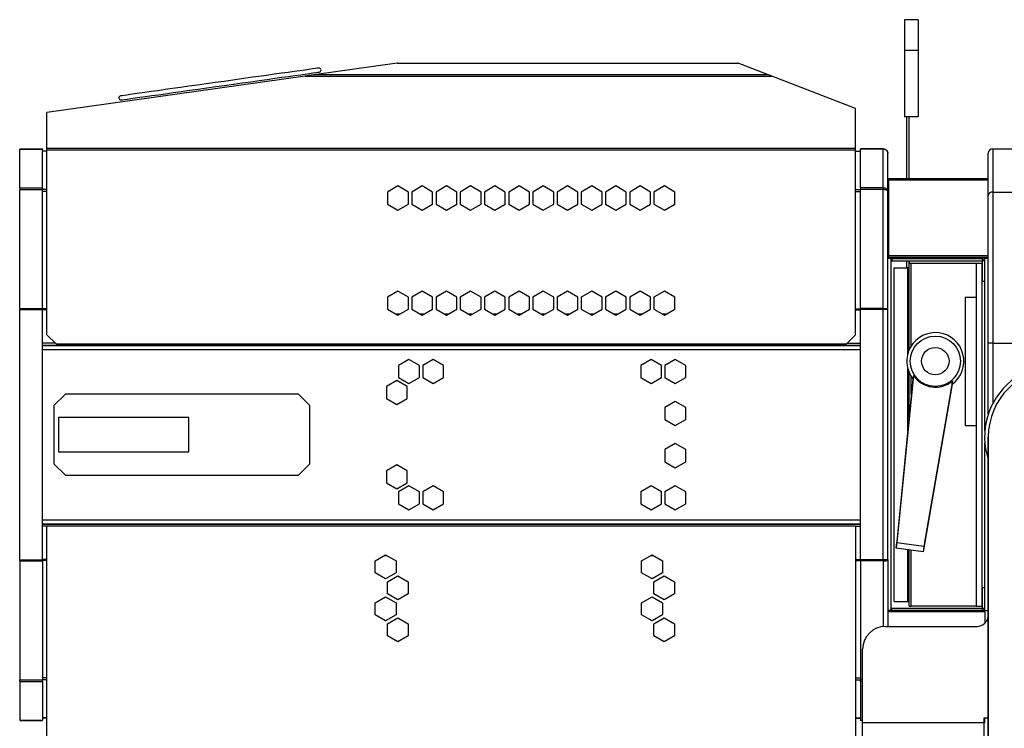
# Model space of a CAD drawing. Header units: millimetres. Extents: x 22 to 1954, y -1449 to 528.
# Tile 15 of 16: x 724 to 1155, y 217 to 527. Entities that reach past the tile are written whole.
import ezdxf

# ---------------------------------------------------------------- set-up
doc = ezdxf.new("R2010")
doc.units = ezdxf.units.MM

msp = doc.modelspace()

# ---------------------------------------------------------------- linework, layer by layer
at = {"color": 7, "linetype": 'Continuous', "lineweight": 25}
for p, q in [((1117.18, 526.57), (1111.18, 526.57)), ((1111.18, 526.57), (1111.18, 513.07)), ((1117.18, 526.57), (1117.18, 513.07)), ((1117.18, 513.07), (1111.18, 513.07)), ((1111.18, 513.07), (1111.18, 484.07)), ((1117.18, 513.07), (1117.18, 484.07)), ((889.19, 507.56), (853.76, 502.58)), ((889.19, 507.56), (1038.32, 507.56)), ((889.28, 507.57), (1038.28, 507.57)), ((1051.29, 502.58), (1038.32, 507.56)), ((848.87, 501.89), (735.78, 486)), ((848.87, 501.89), (1053.08, 501.89)), ((853.76, 502.58), (1051.29, 502.58)), ((1089.78, 487.8), (1053.08, 501.89)), ((1089.78, 470.37), (1089.78, 487.8)), ((735.78, 470.37), (735.78, 486)), ((1117.18, 484.07), (1111.18, 484.07)), ((1112.18, 457.17), (1112.18, 484.07)), ((1113.18, 457.17), (1113.18, 484.07)), ((723.88, 470.07), (733.88, 470.07)), ((723.88, 453.08), (723.88, 470.01)), ((723.88, 470.01), (733.88, 470.01)), ((733.88, 470.07), (733.88, 470.01)), ((733.88, 453.08), (733.88, 470.01)), ((735.78, 470.37), (1089.78, 470.37)), ((735.78, 469.67), (735.78, 470.37)), ((1089.78, 469.67), (1089.78, 470.37)), ((1091.88, 470.07), (1091.88, 470.01)), ((1101.88, 470.07), (1091.88, 470.07)), ((1091.88, 453.08), (1091.88, 470.01)), ((1101.88, 470.01), (1091.88, 470.01)), ((1101.88, 453.08), (1101.88, 470.01)), ((1149.88, 470.07), (1149.88, 451.17)), ((1149.88, 470.07), (1159.88, 470.07)), ((735.78, 469.07), (733.88, 469.07)), ((735.78, 469.67), (1089.78, 469.67)), ((735.78, 388.78), (735.78, 469.67)), ((1089.78, 388.78), (1089.78, 469.67)), ((1089.78, 469.07), (1091.88, 469.07)), ((1103.88, 451.32), (1103.88, 468.07)), ((1147.88, 449.71), (1147.88, 468.07)), ((1104.13, 457.17), (1147.63, 457.17)), ((1104.13, 456.43), (1104.13, 457.17)), ((1147.63, 457.17), (1147.63, 456.43)), ((723.88, 453.08), (723.88, 452.37)), ((723.88, 453.08), (733.88, 453.08)), ((733.88, 453.08), (733.88, 452.37)), ((889.48, 453.83), (884.93, 451.2)), ((894.03, 451.2), (889.48, 453.83)), ((900.08, 453.83), (895.53, 451.2)), ((904.63, 451.2), (900.08, 453.83)), ((910.68, 453.83), (906.13, 451.2)), ((915.23, 451.2), (910.68, 453.83)), ((921.28, 453.83), (916.73, 451.2)), ((925.83, 451.2), (921.28, 453.83)), ((931.88, 453.83), (927.33, 451.2)), ((936.43, 451.2), (931.88, 453.83)), ((942.48, 453.83), (937.93, 451.2)), ((947.03, 451.2), (942.48, 453.83)), ((953.08, 453.83), (948.53, 451.2)), ((957.63, 451.2), (953.08, 453.83)), ((963.68, 453.83), (959.13, 451.2)), ((968.23, 451.2), (963.68, 453.83)), ((974.28, 453.83), (969.73, 451.2)), ((978.83, 451.2), (974.28, 453.83)), ((984.88, 453.83), (980.33, 451.2)), ((989.43, 451.2), (984.88, 453.83)), ((995.48, 453.83), (990.93, 451.2)), ((1000.03, 451.2), (995.48, 453.83)), ((1006.08, 453.83), (1001.53, 451.2)), ((1010.63, 451.2), (1006.08, 453.83)), ((1101.88, 453.08), (1091.88, 453.08)), ((1091.88, 453.08), (1091.88, 452.37)), ((1101.88, 453.08), (1101.88, 452.37)), ((1103.88, 455.07), (1104.13, 455.07)), ((1104.13, 456.43), (1104.13, 423.41)), ((1147.63, 456.43), (1104.13, 456.43)), ((1147.63, 456.43), (1147.63, 423.41)), ((1147.63, 455.07), (1147.88, 455.07)), ((1147.88, 453.76), (1147.63, 453.76)), ((723.88, 400.27), (723.88, 452.37)), ((723.88, 452.37), (733.88, 452.37)), ((733.88, 400.27), (733.88, 452.37)), ((884.93, 451.2), (884.93, 445.95)), ((894.03, 445.95), (894.03, 451.2)), ((895.53, 451.2), (895.53, 445.95)), ((904.63, 445.95), (904.63, 451.2)), ((906.13, 451.2), (906.13, 445.95)), ((915.23, 445.95), (915.23, 451.2)), ((916.73, 451.2), (916.73, 445.95)), ((925.83, 445.95), (925.83, 451.2)), ((927.33, 451.2), (927.33, 445.95)), ((936.43, 445.95), (936.43, 451.2)), ((937.93, 451.2), (937.93, 445.95)), ((947.03, 445.95), (947.03, 451.2)), ((948.53, 451.2), (948.53, 445.95)), ((957.63, 445.95), (957.63, 451.2)), ((959.13, 451.2), (959.13, 445.95)), ((968.23, 445.95), (968.23, 451.2)), ((969.73, 451.2), (969.73, 445.95)), ((978.83, 445.95), (978.83, 451.2)), ((980.33, 451.2), (980.33, 445.95)), ((989.43, 445.95), (989.43, 451.2)), ((990.93, 451.2), (990.93, 445.95)), ((1000.03, 445.95), (1000.03, 451.2)), ((1001.53, 451.2), (1001.53, 445.95)), ((1010.63, 445.95), (1010.63, 451.2)), ((1091.88, 400.27), (1091.88, 452.37)), ((1101.88, 452.37), (1091.88, 452.37)), ((1101.88, 400.27), (1101.88, 452.37)), ((1103.88, 399.75), (1103.88, 451.32)), ((1147.88, 385.07), (1147.88, 449.71)), ((1149.88, 451.17), (1149.88, 385.07)), ((1149.88, 451.17), (1159.88, 451.17)), ((884.93, 445.95), (889.48, 443.32)), ((889.48, 443.32), (894.03, 445.95)), ((895.53, 445.95), (900.08, 443.32)), ((900.08, 443.32), (904.63, 445.95)), ((906.13, 445.95), (910.68, 443.32)), ((910.68, 443.32), (915.23, 445.95)), ((916.73, 445.95), (921.28, 443.32)), ((921.28, 443.32), (925.83, 445.95)), ((927.33, 445.95), (931.88, 443.32)), ((931.88, 443.32), (936.43, 445.95)), ((937.93, 445.95), (942.48, 443.32)), ((942.48, 443.32), (947.03, 445.95)), ((948.53, 445.95), (953.08, 443.32)), ((953.08, 443.32), (957.63, 445.95)), ((959.13, 445.95), (963.68, 443.32)), ((963.68, 443.32), (968.23, 445.95)), ((969.73, 445.95), (974.28, 443.32)), ((974.28, 443.32), (978.83, 445.95)), ((980.33, 445.95), (984.88, 443.32)), ((984.88, 443.32), (989.43, 445.95)), ((990.93, 445.95), (995.48, 443.32)), ((995.48, 443.32), (1000.03, 445.95)), ((1001.53, 445.95), (1006.08, 443.32)), ((1006.08, 443.32), (1010.63, 445.95)), ((1104.13, 423.41), (1147.63, 423.41)), ((1104.13, 423.41), (1104.13, 422.64)), ((1104.13, 422.64), (1147.63, 422.64)), ((1105.38, 422.64), (1105.38, 422.07)), ((1112.18, 422.07), (1112.18, 422.64)), ((1113.18, 422.07), (1113.18, 422.64)), ((1146.38, 422.07), (1146.38, 422.64)), ((1147.63, 423.41), (1147.63, 422.64)), ((1105.38, 422.07), (1103.88, 422.07)), ((1105.38, 268.07), (1105.38, 422.07)), ((1105.58, 422.07), (1105.58, 421.07)), ((1105.58, 422.07), (1145.18, 422.07)), ((1105.58, 421.07), (1145.18, 421.07)), ((1106.68, 272.07), (1106.68, 418.07)), ((1106.68, 418.07), (1112.58, 418.07)), ((1112.18, 418.07), (1112.18, 421.07)), ((1113.18, 418.07), (1112.58, 418.07)), ((1113.18, 420.07), (1113.18, 421.07)), ((1113.18, 382.09), (1113.18, 420.07)), ((1113.18, 420.07), (1114.18, 420.07)), ((1113.38, 420.07), (1113.38, 421.07)), ((1114.18, 420.07), (1114.18, 420.07)), ((1114.18, 420.07), (1114.18, 420.07)), ((1114.18, 420.07), (1127.18, 420.07)), ((1114.18, 383.97), (1114.18, 420.07)), ((1114.18, 420.07), (1142.68, 420.07)), ((1127.18, 420.07), (1127.18, 420.07)), ((1142.68, 420.07), (1145.18, 420.07)), ((1142.68, 270.07), (1142.68, 420.07)), ((1145.18, 422.07), (1145.18, 421.07)), ((1146.18, 421.07), (1145.18, 421.07)), ((1145.18, 421.07), (1145.18, 412.07)), ((1145.18, 421.07), (1145.18, 420.07)), ((1145.18, 270.07), (1145.18, 420.07)), ((1146.18, 421.07), (1146.18, 412.07)), ((1147.88, 422.07), (1146.38, 422.07)), ((1146.38, 346.67), (1146.38, 422.07)), ((1146.18, 412.07), (1145.18, 412.07)), ((889.48, 407.83), (884.93, 405.2)), ((884.93, 405.2), (884.93, 399.95)), ((894.03, 405.2), (889.48, 407.83)), ((894.03, 399.95), (894.03, 405.2)), ((900.08, 407.83), (895.53, 405.2)), ((895.53, 405.2), (895.53, 399.95)), ((904.63, 405.2), (900.08, 407.83)), ((904.63, 399.95), (904.63, 405.2)), ((910.68, 407.83), (906.13, 405.2)), ((906.13, 405.2), (906.13, 399.95)), ((915.23, 405.2), (910.68, 407.83)), ((915.23, 399.95), (915.23, 405.2)), ((921.28, 407.83), (916.73, 405.2)), ((916.73, 405.2), (916.73, 399.95)), ((925.83, 405.2), (921.28, 407.83)), ((925.83, 399.95), (925.83, 405.2)), ((931.88, 407.83), (927.33, 405.2)), ((927.33, 405.2), (927.33, 399.95)), ((936.43, 405.2), (931.88, 407.83)), ((936.43, 399.95), (936.43, 405.2)), ((942.48, 407.83), (937.93, 405.2)), ((937.93, 405.2), (937.93, 399.95)), ((947.03, 405.2), (942.48, 407.83)), ((947.03, 399.95), (947.03, 405.2)), ((953.08, 407.83), (948.53, 405.2)), ((948.53, 405.2), (948.53, 399.95)), ((957.63, 405.2), (953.08, 407.83)), ((957.63, 399.95), (957.63, 405.2)), ((963.68, 407.83), (959.13, 405.2)), ((959.13, 405.2), (959.13, 399.95)), ((968.23, 405.2), (963.68, 407.83)), ((968.23, 399.95), (968.23, 405.2)), ((974.28, 407.83), (969.73, 405.2)), ((969.73, 405.2), (969.73, 399.95)), ((978.83, 405.2), (974.28, 407.83)), ((978.83, 399.95), (978.83, 405.2)), ((984.88, 407.83), (980.33, 405.2)), ((980.33, 405.2), (980.33, 399.95)), ((989.43, 405.2), (984.88, 407.83)), ((989.43, 399.95), (989.43, 405.2)), ((995.48, 407.83), (990.93, 405.2)), ((990.93, 405.2), (990.93, 399.95)), ((1000.03, 405.2), (995.48, 407.83)), ((1000.03, 399.95), (1000.03, 405.2)), ((1006.08, 407.83), (1001.53, 405.2)), ((1001.53, 405.2), (1001.53, 399.95)), ((1010.63, 405.2), (1006.08, 407.83)), ((1010.63, 399.95), (1010.63, 405.2)), ((1142.68, 405.07), (1137.68, 405.07)), ((1137.68, 405.07), (1137.68, 349.07)), ((723.88, 400.27), (723.88, 399.96)), ((723.88, 400.27), (733.88, 400.27)), ((723.88, 399.96), (733.88, 399.96)), ((723.88, 290.28), (723.88, 399.86)), ((723.88, 399.86), (733.88, 399.86)), ((733.88, 400.27), (733.88, 399.96)), ((733.88, 290.28), (733.88, 399.86)), ((884.93, 399.95), (889.48, 397.32)), ((888.54, 397.87), (890.43, 397.87)), ((889.48, 397.32), (894.03, 399.95)), ((895.53, 399.95), (900.08, 397.32)), ((899.14, 397.87), (901.03, 397.87)), ((900.08, 397.32), (904.63, 399.95)), ((906.13, 399.95), (910.68, 397.32)), ((909.74, 397.87), (911.63, 397.87)), ((910.68, 397.32), (915.23, 399.95)), ((916.73, 399.95), (921.28, 397.32)), ((920.34, 397.87), (922.23, 397.87)), ((921.28, 397.32), (925.83, 399.95)), ((927.33, 399.95), (931.88, 397.32)), ((930.94, 397.87), (932.83, 397.87)), ((931.88, 397.32), (936.43, 399.95)), ((937.93, 399.95), (942.48, 397.32)), ((941.54, 397.87), (943.43, 397.87)), ((942.48, 397.32), (947.03, 399.95)), ((948.53, 399.95), (953.08, 397.32)), ((952.14, 397.87), (954.03, 397.87)), ((953.08, 397.32), (957.63, 399.95)), ((959.13, 399.95), (963.68, 397.32)), ((962.74, 397.87), (964.63, 397.87)), ((963.68, 397.32), (968.23, 399.95)), ((969.73, 399.95), (974.28, 397.32)), ((973.34, 397.87), (975.23, 397.87)), ((974.28, 397.32), (978.83, 399.95)), ((980.33, 399.95), (984.88, 397.32)), ((983.94, 397.87), (985.83, 397.87)), ((984.88, 397.32), (989.43, 399.95)), ((990.93, 399.95), (995.48, 397.32)), ((994.54, 397.87), (996.43, 397.87)), ((995.48, 397.32), (1000.03, 399.95)), ((1001.53, 399.95), (1006.08, 397.32)), ((1005.14, 397.87), (1007.03, 397.87)), ((1006.08, 397.32), (1010.63, 399.95)), ((1101.88, 400.27), (1091.88, 400.27)), ((1091.88, 400.27), (1091.88, 399.96)), ((1101.88, 399.96), (1091.88, 399.96)), ((1091.88, 290.28), (1091.88, 399.86)), ((1101.88, 399.86), (1091.88, 399.86)), ((1101.88, 400.27), (1101.88, 399.96)), ((1101.88, 290.28), (1101.88, 399.86)), ((1102.38, 399.82), (1102.38, 399.99)), ((1103.88, 290.39), (1103.88, 399.75)), ((735.78, 388.78), (739.78, 384.78)), ((1085.78, 384.78), (1089.78, 388.78)), ((739.49, 385.07), (733.88, 385.07)), ((733.88, 384.07), (1091.88, 384.07)), ((739.78, 384.78), (1085.78, 384.78)), ((1086.08, 385.07), (1091.88, 385.07)), ((1149.88, 385.07), (1147.88, 385.07)), ((1147.88, 354.02), (1147.88, 385.07)), ((1149.88, 385.07), (1159.88, 385.07)), ((894.28, 377.92), (889.73, 375.3)), ((889.73, 375.3), (889.73, 370.04)), ((898.83, 375.3), (894.28, 377.92)), ((898.83, 370.04), (898.83, 375.3)), ((904.88, 377.92), (900.33, 375.3)), ((900.33, 375.3), (900.33, 370.04)), ((909.43, 375.3), (904.88, 377.92)), ((909.43, 370.04), (909.43, 375.3)), ((1000.28, 377.92), (995.73, 375.3)), ((995.73, 375.3), (995.73, 370.04)), ((1004.83, 375.3), (1000.28, 377.92)), ((1004.83, 370.04), (1004.83, 375.3)), ((1010.88, 377.92), (1006.33, 375.3)), ((1006.33, 375.3), (1006.33, 370.04)), ((1015.43, 375.3), (1010.88, 377.92)), ((1015.43, 370.04), (1015.43, 375.3)), ((1115.12, 370.91), (1107.84, 297.93)), ((1113.18, 352.78), (1113.18, 372.29)), ((1115.12, 370.91), (1114.88, 369.43)), ((888.98, 368.72), (884.43, 366.1)), ((893.53, 366.1), (888.98, 368.72)), ((889.73, 370.04), (894.28, 367.42)), ((894.28, 367.42), (898.83, 370.04)), ((900.33, 370.04), (904.88, 367.42)), ((904.88, 367.42), (909.43, 370.04)), ((995.73, 370.04), (1000.28, 367.42)), ((1000.28, 367.42), (1004.83, 370.04)), ((1006.33, 370.04), (1010.88, 367.42)), ((1010.88, 367.42), (1015.43, 370.04)), ((1114.84, 369.49), (1107.49, 295.36)), ((1114.18, 362.88), (1114.18, 370.41)), ((1132.11, 367.14), (1119.38, 293.75)), ((1132.22, 368.58), (1119.73, 296.31)), ((1132.05, 367.09), (1132.22, 368.58)), ((738.88, 357.82), (743.88, 362.82)), ((845.88, 362.82), (743.88, 362.82)), ((845.88, 362.82), (850.88, 357.82)), ((884.43, 366.1), (884.43, 360.84)), ((893.53, 360.84), (893.53, 366.1)), ((738.88, 357.82), (738.88, 332.32)), ((850.88, 332.32), (850.88, 357.82)), ((884.43, 360.84), (888.98, 358.22)), ((888.98, 358.22), (893.53, 360.84)), ((1010.88, 359.52), (1006.33, 356.9)), ((1015.43, 356.9), (1010.88, 359.52)), ((1006.33, 356.9), (1006.33, 351.64)), ((1015.43, 351.64), (1015.43, 356.9)), ((797.88, 352.57), (740.88, 352.57)), ((740.88, 352.57), (740.88, 337.57)), ((797.88, 337.57), (797.88, 352.57)), ((1006.33, 351.64), (1010.88, 349.02)), ((1010.88, 349.02), (1015.43, 351.64)), ((1137.68, 349.07), (1142.68, 349.07)), ((1010.88, 341.12), (1006.33, 338.5)), ((1015.43, 338.5), (1010.88, 341.12)), ((1146.38, 268.07), (1146.38, 341.48)), ((1147.88, 344.07), (1147.88, 59.07)), ((1147.88, 59.07), (1147.88, 344.07)), ((1147.88, 344.07), (1147.88, 344.07)), ((740.88, 337.57), (797.88, 337.57)), ((1006.33, 338.5), (1006.33, 333.24)), ((1015.43, 333.24), (1015.43, 338.5)), ((743.88, 327.32), (738.88, 332.32)), ((850.88, 332.32), (845.88, 327.32)), ((888.98, 331.92), (884.43, 329.3)), ((893.53, 329.3), (888.98, 331.92)), ((1006.33, 333.24), (1010.88, 330.62)), ((1010.88, 330.62), (1015.43, 333.24)), ((884.43, 329.3), (884.43, 324.04)), ((893.53, 324.04), (893.53, 329.3)), ((743.88, 327.32), (845.88, 327.32)), ((884.43, 324.04), (888.98, 321.42)), ((888.98, 321.42), (893.53, 324.04)), ((894.28, 322.72), (889.73, 320.1)), ((889.73, 320.1), (889.73, 314.84)), ((898.83, 320.1), (894.28, 322.72)), ((898.83, 314.84), (898.83, 320.1)), ((904.88, 322.72), (900.33, 320.1)), ((900.33, 320.1), (900.33, 314.84)), ((909.43, 320.1), (904.88, 322.72)), ((909.43, 314.84), (909.43, 320.1)), ((1000.28, 322.72), (995.73, 320.1)), ((995.73, 320.1), (995.73, 314.84)), ((1004.83, 320.1), (1000.28, 322.72)), ((1004.83, 314.84), (1004.83, 320.1)), ((1010.88, 322.72), (1006.33, 320.1)), ((1006.33, 320.1), (1006.33, 314.84)), ((1015.43, 320.1), (1010.88, 322.72)), ((1015.43, 314.84), (1015.43, 320.1)), ((889.73, 314.84), (894.28, 312.22)), ((894.28, 312.22), (898.83, 314.84)), ((900.33, 314.84), (904.88, 312.22)), ((904.88, 312.22), (909.43, 314.84)), ((995.73, 314.84), (1000.28, 312.22)), ((1000.28, 312.22), (1004.83, 314.84)), ((1006.33, 314.84), (1010.88, 312.22)), ((1010.88, 312.22), (1015.43, 314.84)), ((733.88, 306.07), (1091.88, 306.07)), ((735.78, 305.07), (733.88, 305.07)), ((1089.78, 305.07), (735.78, 305.07)), ((735.78, 206.76), (735.78, 305.07)), ((1089.78, 305.07), (1089.78, 206.76)), ((1089.78, 305.07), (1091.88, 305.07)), ((1107.49, 295.36), (1107.84, 297.93)), ((1107.84, 297.93), (1119.73, 296.31)), ((1119.38, 293.75), (1107.49, 295.36)), ((1113.18, 270.07), (1113.18, 294.59)), ((1114.18, 270.07), (1114.18, 294.45)), ((1119.73, 296.31), (1119.38, 293.75)), ((723.88, 290.28), (733.88, 290.28)), ((723.88, 289.87), (723.88, 290.18)), ((723.88, 290.18), (733.88, 290.18)), ((723.88, 289.87), (723.88, 237.78)), ((723.88, 289.87), (733.88, 289.87)), ((733.88, 289.87), (733.88, 290.18)), ((733.88, 289.87), (733.88, 237.78)), ((879.53, 289.9), (884.08, 292.52)), ((879.53, 284.64), (879.53, 289.9)), ((883.64, 292.27), (884.52, 292.27)), ((884.08, 292.52), (888.63, 289.9)), ((888.63, 289.9), (888.63, 284.64)), ((996.13, 289.9), (1000.68, 292.52)), ((996.13, 284.64), (996.13, 289.9)), ((1000.24, 292.27), (1001.12, 292.27)), ((1000.68, 292.52), (1005.23, 289.9)), ((1005.23, 289.9), (1005.23, 284.64)), ((1101.88, 290.28), (1091.88, 290.28)), ((1101.88, 290.18), (1091.88, 290.18)), ((1091.88, 289.87), (1091.88, 290.18)), ((1101.88, 289.87), (1091.88, 289.87)), ((1091.88, 289.87), (1091.88, 237.78)), ((1101.88, 289.87), (1101.88, 290.18)), ((1102.38, 290.32), (1102.38, 290.15)), ((1103.88, 290.39), (1103.88, 261.2)), ((884.08, 282.02), (879.53, 284.64)), ((888.63, 284.64), (884.08, 282.02)), ((1000.68, 282.02), (996.13, 284.64)), ((1005.23, 284.64), (1000.68, 282.02)), ((884.83, 280.7), (889.38, 283.32)), ((884.83, 275.44), (884.83, 280.7)), ((889.38, 283.32), (893.93, 280.7)), ((893.93, 280.7), (893.93, 275.44)), ((1001.43, 280.7), (1005.98, 283.32)), ((1001.43, 275.44), (1001.43, 280.7)), ((1005.98, 283.32), (1010.53, 280.7)), ((1010.53, 280.7), (1010.53, 275.44)), ((1146.18, 278.07), (1145.18, 278.07)), ((1145.18, 278.07), (1145.18, 269.07)), ((1146.18, 278.07), (1146.18, 269.07)), ((879.53, 271.5), (884.08, 274.12)), ((884.08, 274.12), (888.63, 271.5)), ((889.38, 272.82), (884.83, 275.44)), ((893.93, 275.44), (889.38, 272.82)), ((996.13, 271.5), (1000.68, 274.12)), ((1000.68, 274.12), (1005.23, 271.5)), ((1005.98, 272.82), (1001.43, 275.44)), ((1010.53, 275.44), (1005.98, 272.82)), ((1106.68, 272.07), (1112.58, 272.07)), ((1112.58, 272.07), (1113.18, 272.07)), ((879.53, 266.24), (879.53, 271.5)), ((888.63, 271.5), (888.63, 266.24)), ((996.13, 266.24), (996.13, 271.5)), ((1005.23, 271.5), (1005.23, 266.24)), ((1103.88, 268.07), (1104.08, 268.07)), ((1146.38, 268.07), (1104.08, 268.07)), ((1104.08, 267.56), (1104.08, 268.07)), ((1146.38, 267.56), (1104.08, 267.56)), ((1104.08, 261.2), (1104.08, 267.56)), ((1105.58, 268.07), (1105.58, 269.07)), ((1145.18, 269.07), (1105.58, 269.07)), ((1113.18, 270.07), (1114.18, 270.07)), ((1113.18, 270.07), (1114.18, 270.07)), ((1113.18, 270.07), (1113.18, 270.07)), ((1142.68, 270.07), (1114.18, 270.07)), ((1142.68, 270.07), (1145.18, 270.07)), ((1146.18, 269.07), (1145.18, 269.07)), ((1146.38, 267.56), (1146.38, 268.07)), ((1146.38, 268.07), (1147.88, 268.07)), ((1146.38, 267.56), (1146.38, 262.63)), ((884.08, 263.62), (879.53, 266.24)), ((888.63, 266.24), (884.08, 263.62)), ((884.83, 262.3), (889.38, 264.92)), ((889.38, 264.92), (893.93, 262.3)), ((1000.68, 263.62), (996.13, 266.24)), ((1005.23, 266.24), (1000.68, 263.62)), ((1001.43, 262.3), (1005.98, 264.92)), ((1005.98, 264.92), (1010.53, 262.3)), ((884.83, 257.04), (884.83, 262.3)), ((893.93, 262.3), (893.93, 257.04)), ((1001.43, 257.04), (1001.43, 262.3)), ((1010.53, 262.3), (1010.53, 257.04)), ((1102.88, 261.2), (1142.88, 261.2)), ((889.38, 254.42), (884.83, 257.04)), ((893.93, 257.04), (889.38, 254.42)), ((1005.98, 254.42), (1001.43, 257.04)), ((1010.53, 257.04), (1005.98, 254.42)), ((1092.88, 219.07), (1092.88, 251.2)), ((723.88, 237.78), (733.88, 237.78)), ((723.88, 237.06), (723.88, 237.78)), ((723.88, 237.06), (733.88, 237.06)), ((723.88, 237.06), (723.88, 220.14)), ((733.88, 237.06), (733.88, 237.78)), ((733.88, 237.06), (733.88, 220.14)), ((1092.88, 237.78), (1091.88, 237.78)), ((1091.88, 237.06), (1091.88, 237.78)), ((1092.88, 237.06), (1091.88, 237.06)), ((1091.88, 237.06), (1091.88, 220.14)), ((723.88, 220.14), (733.88, 220.14)), ((723.88, 220.07), (733.88, 220.07)), ((735.78, 221.07), (733.88, 221.07)), ((733.88, 220.07), (733.88, 220.14)), ((1089.78, 221.07), (1091.88, 221.07)), ((1092.88, 220.14), (1091.88, 220.14)), ((1091.88, 220.07), (1091.88, 220.14)), ((1092.88, 220.07), (1091.88, 220.07)), ((1147.88, 221.1), (1145.88, 221.1)), ((1145.88, 221.1), (1145.88, 219.07)), ((1146.38, 219.07), (1146.38, 221.1)), ((1145.88, 219.07), (1092.88, 219.07)), ((1092.88, 211.07), (1092.88, 219.07)), ((1146.38, 219.07), (1145.88, 219.07)), ((1145.88, 219.07), (1145.88, 211.07))]:
    msp.add_line(p, q, dxfattribs=at)
at = {"color": 8, "linetype": 'Continuous', "lineweight": 25}
for p, q in [((735.78, 469), (733.88, 469)), ((1089.78, 469), (1091.88, 469)), ((735.78, 452.33), (733.88, 452.33)), ((735.78, 451.43), (733.88, 451.43)), ((1089.78, 452.33), (1091.88, 452.33)), ((1089.78, 451.43), (1091.88, 451.43)), ((1112.58, 418.07), (1112.58, 380.33)), ((1114.18, 420.07), (1114.18, 420.07)), ((735.78, 400.13), (733.88, 400.13)), ((735.78, 399.7), (733.88, 399.7)), ((1089.78, 400.13), (1091.88, 400.13)), ((1089.78, 399.7), (1091.88, 399.7)), ((733.88, 384.27), (1091.88, 384.27)), ((1149.88, 385.07), (1149.88, 358.73)), ((733.88, 382.37), (1091.88, 382.37)), ((1112.58, 374.05), (1112.58, 346.73)), ((733.88, 307.77), (1091.88, 307.77)), ((733.88, 305.87), (1091.88, 305.87)), ((1112.58, 294.67), (1112.58, 272.07)), ((735.78, 290.44), (733.88, 290.44)), ((735.78, 290.01), (733.88, 290.01)), ((1089.78, 290.44), (1091.88, 290.44)), ((1089.78, 290.01), (1091.88, 290.01)), ((1101.88, 289.87), (1101.88, 261.15)), ((1145.18, 268.07), (1145.18, 269.07)), ((735.78, 238.71), (733.88, 238.71)), ((735.78, 237.81), (733.88, 237.81)), ((1089.78, 238.71), (1091.88, 238.71)), ((1089.78, 237.81), (1091.88, 237.81)), ((735.78, 221.14), (733.88, 221.14)), ((1089.78, 221.14), (1091.88, 221.14))]:
    msp.add_line(p, q, dxfattribs=at)
at = {"color": 7, "linetype": 'Continuous', "lineweight": 25, "flags": 128}
for points in [[(854.78, 505.43), (854.61, 505.41), (854.08, 505.33), (853.22, 505.21), (852.01, 505.04), (850.48, 504.83), (848.64, 504.57), (846.49, 504.27), (844.07, 503.93), (841.38, 503.55), (838.44, 503.14), (835.3, 502.69), (831.95, 502.22), (828.45, 501.73), (824.8, 501.22), (821.05, 500.69), (817.22, 500.15), (813.34, 499.61), (809.45, 499.06), (805.57, 498.52), (801.74, 497.98), (797.98, 497.45), (794.34, 496.94), (790.83, 496.44), (787.49, 495.98), (784.34, 495.53), (781.41, 495.12), (778.72, 494.74), (776.29, 494.4), (774.15, 494.1), (772.3, 493.84), (770.77, 493.63), (769.57, 493.46), (768.7, 493.33), (768.18, 493.26), (768, 493.24)], [(768.25, 491.48), (768.43, 491.5), (768.95, 491.57), (769.81, 491.7), (771.02, 491.86), (772.55, 492.08), (774.39, 492.34), (776.54, 492.64), (778.97, 492.98), (781.66, 493.36), (784.59, 493.77), (787.74, 494.21), (791.08, 494.68), (794.59, 495.18), (798.23, 495.69), (801.98, 496.22), (805.82, 496.76), (809.69, 497.3), (813.59, 497.85), (817.46, 498.39), (821.29, 498.93), (825.05, 499.46), (828.69, 499.97), (832.2, 500.46), (835.54, 500.93), (838.69, 501.38), (841.62, 501.79), (844.31, 502.17), (846.74, 502.51), (848.89, 502.81), (850.73, 503.07), (852.26, 503.28), (853.46, 503.45), (854.33, 503.57), (854.85, 503.65), (855.03, 503.67)], [(853.76, 502.58), (853.35, 502.52), (852.62, 502.42), (851.61, 502.28), (850.35, 502.1), (848.87, 501.89)], [(1053.08, 501.89), (1052.54, 502.1), (1052.08, 502.28), (1051.71, 502.42), (1051.44, 502.52), (1051.29, 502.58)]]:
    msp.add_lwpolyline(points, dxfattribs=at)
at = {"color": 7, "linetype": 'Continuous', "lineweight": 25}
for radius in [11, 6]:
    msp.add_circle((1124.68, 377.19), radius, dxfattribs=at)
for centre, radius, start, end in [((854.9, 504.55), 0.889, 278, 98), ((901.66, 419.12), 89.31, 97.9655, 98.0283), ((1032.72, 493.01), 15.59, 68.9378, 69.0775), ((768.13, 492.36), 0.889, 98, 278), ((1149.88, 468.07), 2, 90, 180), ((1145.18, 421.07), 1, 0, 90), ((1124.68, 377.19), 12.5, 306.1315, 218.3718), ((1177.88, 344.07), 31.61, 60, 198.3471), ((1177.88, 344.07), 30, 0, 180), ((1177.88, 344.07), 30, 0, 180), ((1145.18, 269.07), 1, 271.6142, 0), ((1142.88, 266.2), 5, 270, 0), ((1102.88, 251.2), 10, 90, 180)]:
    msp.add_arc(centre, radius, start, end, dxfattribs=at)
msp.add_ellipse((1124.72, 377.48), major_axis=(1.57, 11.53), ratio=0.999694, start_param=2.305876, end_param=3.977309, dxfattribs=at)
for points, knots in [([(1101.88, 470.07), (1102.15, 470.04), (1102.67, 469.98), (1103.33, 469.52), (1103.79, 468.86), (1103.85, 468.33), (1103.88, 468.07)], [0, 0, 0, 0, 0.250001, 0.5, 0.750001, 1, 1, 1, 1]), ([(1103.88, 468.07), (1103.85, 468.32), (1103.79, 468.83), (1103.33, 469.46), (1102.67, 469.91), (1102.15, 469.97), (1101.88, 470.01)], [0, 0, 0, 0, 0.249999, 0.500001, 0.75, 1, 1, 1, 1]), ([(1101.88, 453.08), (1102.15, 453.06), (1102.67, 453.03), (1103.33, 452.62), (1103.79, 452.03), (1103.85, 451.55), (1103.88, 451.32)], [0, 0, 0, 0, 0.25, 0.499999, 0.749999, 1, 1, 1, 1]), ([(1103.88, 451.32), (1103.85, 451.43), (1103.79, 451.67), (1103.33, 451.98), (1102.67, 452.23), (1102.15, 452.32), (1101.88, 452.37)], [0, 0, 0, 0, 0.250001, 0.500001, 0.75, 1, 1, 1, 1]), ([(1149.88, 451.17), (1149.75, 451.16), (1149.49, 451.15), (1148.99, 451.04), (1148.43, 450.77), (1147.97, 450.28), (1147.91, 449.9), (1147.88, 449.71)], [0, 0, 0, 0, 0.123791, 0.24784, 0.496226, 0.747182, 1, 1, 1, 1]), ([(1101.88, 400.27), (1102.15, 400.27), (1102.67, 400.27), (1103.33, 400.15), (1103.79, 399.97), (1103.85, 399.83), (1103.88, 399.75)], [0, 0, 0, 0, 0.25, 0.499999, 0.750001, 1, 1, 1, 1]), ([(1103.88, 399.75), (1103.85, 399.76), (1103.79, 399.78), (1103.33, 399.81), (1102.67, 399.83), (1102.15, 399.85), (1101.88, 399.86)], [0, 0, 0, 0, 0.249999, 0.5, 0.749999, 1, 1, 1, 1]), ([(1103.88, 290.39), (1103.85, 290.38), (1103.79, 290.36), (1103.33, 290.33), (1102.67, 290.31), (1102.15, 290.29), (1101.88, 290.28)], [0, 0, 0, 0, 0.249999, 0.5, 0.749999, 1, 1, 1, 1]), ([(1101.88, 289.87), (1102.15, 289.87), (1102.67, 289.87), (1103.33, 289.99), (1103.79, 290.17), (1103.85, 290.31), (1103.88, 290.39)], [0, 0, 0, 0, 0.25, 0.499999, 0.750001, 1, 1, 1, 1])]:
    msp.add_open_spline(points, degree=3, knots=knots, dxfattribs=at)

doc.saveas('drawing.dxf')
